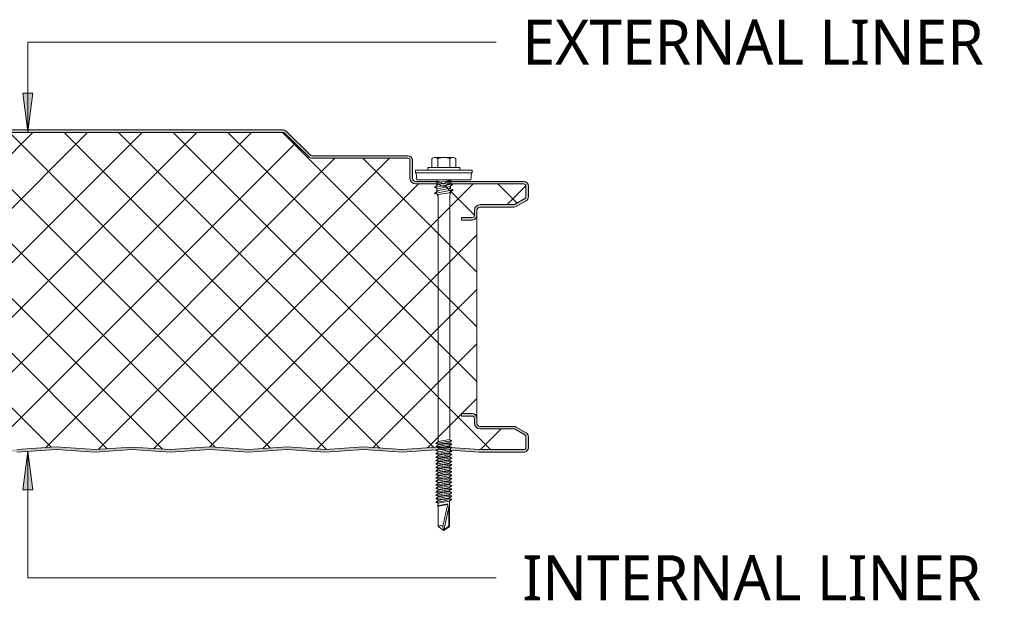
# Model space of a CAD drawing. Header units: millimetres. Extents: x 8144 to 16359, y -3714 to 2748.
# Tile 4 of 10: x 9087 to 9469, y -3692 to -3466. Entities that reach past the tile are written whole.
import ezdxf

# ---------------------------------------------------------------- set-up
doc = ezdxf.new("R2010")
doc.units = ezdxf.units.MM
doc.layers.add('A-DETL-GENF', color=92, linetype='Continuous', lineweight=13)
doc.layers.add('G-ANNO-TEXT', color=231, linetype='Continuous', lineweight=9)
doc.styles.add('Yu Gothic_1', font='Yu Gothic.ttf', dxfattribs={"height": 17.5})

# ---------------------------------------------------------------- blocks, each defined once
blk = doc.blocks.new('HFX 1000 - 3 RIB - SATINLINE - HFX 1000 125mm - 3 RIB - SATINLINE-4460905-ALL PANELS 6')
at = {"layer": 'A-DETL-GENF'}
h = blk.add_hatch(color=256, dxfattribs=at)
h.paths.add_polyline_path([(259.08, -0.04), (274.65, 0.99), (289.57, -0.01), (304.01, 0.96), (318.87, -0.04), (334.37, 0.99), (349.28, -0.01), (364.37, 0.99), (379.14, 0), (394.09, 0.99), (409.35, -0.03), (424.14, 0.96), (439, -0.04), (454.51, 0.99), (469.66, 0.01), (484.69, 0.98), (499.65, 0.03), (514.23, 0.99), (529.14, -0.01), (544.51, 0.97), (559.42, -0.03), (575.07, 0.97), (589.7, -0.01), (604.16, 0.96), (619.08, -0.04), (634.65, 0.99), (649.57, -0.01), (664.15, 0.95), (679, -0.03), (694.65, 0.97), (709.44, 0), (724.65, 0.97), (739.54, 0.03), (754.37, 0.97), (769, -0.01), (784.37, 0.97), (799.28, -0.03), (814.65, 0.99), (829.57, -0.01), (844.01, 0.96), (858.87, -0.04), (874.37, 0.99), (889.28, -0.01), (904.37, 0.99), (919.19, 0), (934.09, 0.99), (949, -0.01), (964.09, 0.99), (979.2, 0), (996.6, 0.05), (997, 0.19), (997.27, 0.34), (997.57, 0.63), (997.82, 1), (997.96, 1.43), (998, 1.8), (998, 5.96), (997.9, 6.52), (997.76, 6.86), (997.48, 7.23), (997, 7.57), (993.22, 9.75), (992.72, 9.94), (992.32, 9.99), (978.89, 10.04), (978.6, 10.16), (978.35, 10.35), (978.16, 10.59), (978.04, 10.88), (978, 11.19), (978, 13.19), (977.94, 13.66), (977.76, 14.09), (977.48, 14.47), (977, 14.79), (976.67, 14.93), (975.92, 14.99), (972, 14.99), (972, 13.99), (976.41, 13.97), (976.77, 13.76), (976.98, 13.4), (977, 13.19), (977, 11.19), (977.08, 10.63), (977.3, 10.09), (977.65, 9.64), (978.1, 9.29), (978.63, 9.07), (979.2, 8.99), (992.54, 8.99), (996.77, 6.52), (996.98, 6.16), (997, 5.96), (996.98, 1.61), (996.8, 1.27), (996.49, 1.05), (996.12, 1), (978.1, 1.05), (964, 2), (948.86, 1), (934, 2), (919.14, 1), (904.28, 2), (889.28, 0.99), (874.28, 2), (858.45, 0.99), (844.01, 1.96), (829.57, 0.99), (814.57, 2), (799, 0.99), (784, 2), (768.86, 1), (754, 2), (739.14, 1), (724.28, 2), (709.14, 1), (694.28, 2), (678.45, 0.99), (663.59, 1.94), (649.57, 0.99), (634.57, 2), (618.87, 0.97), (604.14, 1.96), (589.7, 0.99), (574.7, 2), (559.14, 0.99), (544.14, 2), (529, 1), (514.14, 2), (499.28, 1), (484.42, 2), (469.28, 1), (454.42, 2), (438.94, 0.97), (424.14, 1.96), (409, 0.99), (394, 2), (379.14, 1), (364.28, 2), (349.28, 0.99), (334.28, 2), (318.45, 0.99), (304.01, 1.96), (289.57, 0.99), (274.57, 2), (259.08, 0.96), (244.14, 1.96), (229.7, 0.99), (214.7, 2), (199.14, 0.99), (184.14, 2), (169.14, 0.99), (154.14, 2), (139.28, 1), (124.42, 2), (109.42, 0.99), (94.42, 2), (78.94, 0.97), (64.14, 1.96), (48.97, 1), (34, 2), (19.11, 1), (1.59, 1.02), (1.23, 1.23), (1.03, 1.59), (1, 2), (1, 9.3), (0.93, 9.86), (0.71, 10.4), (0.36, 10.85), (-0.1, 11.2), (-0.63, 11.42), (-1.2, 11.5), (-20.41, 11.52), (-20.77, 11.73), (-20.97, 12.09), (-21, 12.3), (-20.97, 13.4), (-20.77, 13.76), (-20.41, 13.97), (-20.2, 14), (-16, 14), (-16, 15), (-20.41, 14.97), (-20.67, 14.93), (-21.1, 14.75), (-21.47, 14.47), (-21.76, 14.1), (-21.94, 13.66), (-22, 13.2), (-22, 12.3), (-21.9, 11.73), (-21.76, 11.4), (-21.47, 11.02), (-21, 10.7), (-20.67, 10.56), (-20.2, 10.5), (-0.89, 10.45), (-0.6, 10.33), (-0.35, 10.14), (-0.1, 9.75), (-0.04, 9.61), (0, 9.3), (0, 1.8), (0.06, 1.33), (0.24, 0.9), (0.53, 0.52), (1, 0.2), (1.33, 0.06), (1.8, 0), (19.14, 0), (34.37, 0.97), (49.35, -0.03), (64.14, 0.96), (79, -0.04), (94.51, 0.99), (109.42, -0.01), (124.51, 0.99), (139.28, 0), (154.23, 0.99), (169.14, -0.01), (184.51, 0.97), (199.49, -0.02), (215.07, 0.97), (230.02, 0.01), (244.16, 0.96)])
h.paths.add_polyline_path([(972, 90.19), (976.2, 90.19), (976.67, 90.25), (977.1, 90.43), (977.48, 90.72), (977.76, 91.09), (977.94, 91.52), (978, 91.99), (978.04, 94.3), (978.16, 94.59), (978.35, 94.84), (978.63, 95.04), (978.89, 95.15), (979.2, 95.19), (992.72, 95.24), (992.79, 95.25), (993.22, 95.43), (997.1, 97.67), (997.48, 97.96), (997.76, 98.33), (997.94, 98.76), (998, 99.62), (998, 103.39), (997.94, 103.86), (997.76, 104.29), (997.48, 104.66), (997, 104.99), (996.6, 105.14), (996.13, 105.19), (966.68, 105.14), (966.6, 105.13), (966.18, 104.96), (965.23, 104.31), (964.77, 104.31), (964.36, 104.52), (964.2, 104.69), (963.65, 105.03), (963.41, 105.13), (962.95, 105.19), (953.89, 105.23), (953.6, 105.35), (953.35, 105.54), (953.1, 105.94), (953.04, 106.08), (953, 106.39), (952.96, 113.7), (952.94, 113.86), (952.76, 114.29), (952.48, 114.66), (952, 114.99), (951.67, 115.13), (951.1, 115.19), (913.85, 115.23), (913.56, 115.35), (913.07, 115.77), (903.92, 124.68), (903.47, 124.99), (902.99, 125.15), (902.66, 125.19), (702.34, 125.15), (702.2, 125.13), (701.69, 124.89), (701.41, 124.68), (691.73, 115.33), (691.48, 115.23), (691.15, 115.19), (663.85, 115.23), (663.56, 115.35), (663.07, 115.77), (653.56, 124.95), (653.41, 125.01), (652.99, 125.15), (652.66, 125.19), (452.34, 125.15), (452.1, 125.09), (451.77, 124.95), (451.41, 124.68), (441.74, 115.33), (441.48, 115.23), (441.18, 115.19), (413.85, 115.23), (413.56, 115.35), (413.07, 115.77), (403.59, 124.93), (403.36, 125.03), (402.99, 125.15), (402.67, 125.19), (202.34, 125.15), (202.04, 125.06), (201.73, 124.92), (201.41, 124.68), (191.74, 115.33), (191.48, 115.23), (191.18, 115.19), (163.85, 115.23), (163.57, 115.35), (163.07, 115.77), (153.69, 124.85), (153.39, 125.02), (152.99, 125.15), (152.67, 125.19), (-47.66, 125.15), (-47.79, 125.13), (-48.22, 124.96), (-48.7, 124.58), (-55.75, 117.64), (-55.95, 117.11), (-55.98, 116.7), (-55.95, 116.44), (-55.88, 116.19), (-55.7, 115.86), (-55.44, 115.58), (-55.13, 115.37), (-54.54, 115.21), (-53.99, 115.19), (-26.2, 115.14), (-0.56, 107.27), (-0.33, 107.09), (-0.15, 106.84), (-0.04, 106.56), (0, 106.14), (-0.04, 96.08), (-0.16, 95.79), (-0.46, 95.46), (-0.63, 95.34), (-0.89, 95.23), (-1.2, 95.19), (-20.41, 95.16), (-20.67, 95.13), (-21.1, 94.95), (-21.47, 94.66), (-21.8, 94.19), (-21.94, 93.86), (-22, 93.39), (-22, 91.99), (-21.94, 91.52), (-21.76, 91.09), (-21.47, 90.72), (-21.1, 90.43), (-20.67, 90.25), (-20.2, 90.19), (-16, 90.19), (-16, 91.19), (-20.41, 91.22), (-20.77, 91.42), (-20.97, 91.78), (-21, 91.99), (-20.97, 93.6), (-20.77, 93.96), (-20.41, 94.16), (-20.2, 94.19), (-1.2, 94.19), (-0.63, 94.26), (-0.1, 94.48), (0.36, 94.83), (0.71, 95.29), (0.93, 95.82), (1, 96.39), (1, 106.26), (0.93, 106.82), (0.72, 107.33), (0.39, 107.78), (-0.05, 108.13), (-0.56, 108.36), (-26.2, 116.19), (-54.54, 116.21), (-54.82, 116.36), (-54.95, 116.56), (-54.99, 116.86), (-54.88, 117.13), (-54.67, 117.36), (-47.66, 124.19), (152.99, 124.19), (162.62, 114.81), (163.07, 114.47), (163.6, 114.26), (164.16, 114.19), (191.18, 114.19), (191.74, 114.26), (192.26, 114.47), (192.71, 114.81), (202.34, 124.19), (402.99, 124.19), (412.62, 114.81), (413.07, 114.47), (413.59, 114.26), (414.15, 114.19), (441.18, 114.19), (441.74, 114.26), (442.26, 114.47), (442.71, 114.81), (452.34, 124.19), (652.99, 124.19), (662.62, 114.81), (663.07, 114.47), (663.59, 114.26), (664.15, 114.19), (691.17, 114.19), (691.73, 114.26), (692.26, 114.47), (692.71, 114.81), (702.34, 124.19), (902.99, 124.19), (912.62, 114.81), (913.07, 114.47), (913.59, 114.26), (914.15, 114.19), (951.41, 114.16), (951.77, 113.96), (951.98, 113.6), (952, 113.39), (952, 106.39), (952.08, 105.82), (952.3, 105.29), (952.65, 104.83), (953.1, 104.48), (953.63, 104.26), (954.2, 104.19), (963.33, 104.19), (963.65, 103.81), (964.05, 103.52), (964.51, 103.34), (965, 103.28), (965.67, 103.42), (965.95, 103.52), (966.36, 103.81), (966.68, 104.19), (996.41, 104.16), (996.77, 103.96), (996.98, 103.6), (997, 103.39), (996.98, 99.02), (996.77, 98.66), (996.6, 98.54), (992.54, 96.19), (979.2, 96.19), (978.63, 96.11), (978.1, 95.9), (977.65, 95.55), (977.3, 95.09), (977.08, 94.56), (977, 93.99), (976.98, 91.78), (976.77, 91.42), (976.41, 91.22), (976.2, 91.19), (972, 91.19), (972, 90.25)])
h = blk.add_hatch(dxfattribs=at)
h.set_pattern_fill('FP_4', color=256, style=0, pattern_type=2)
h.set_pattern_definition([(45, (-8286.296, 3634.227), (-10.606602, 10.606602), []), (135, (-8286.296, 3634.227), (-10.606602, -10.606602), [])])
h.paths.add_polyline_path([(619.08, 0.96), (634.57, 2), (649.57, 0.99), (664.01, 1.96), (678.87, 0.96), (694.28, 2), (709.28, 0.99), (724.28, 2), (739.14, 1), (754, 2), (769, 0.99), (784, 2), (799.28, 0.97), (814.57, 2), (829.57, 0.99), (844.01, 1.96), (858.87, 0.96), (874.28, 2), (889.28, 0.99), (904.28, 2), (919.14, 1), (934, 2), (949, 0.99), (964, 2), (978.9, 1), (996.49, 1.05), (996.8, 1.27), (996.91, 1.43), (997, 1.8), (997, 5.96), (996.9, 6.36), (996.6, 6.65), (992.54, 8.99), (979.2, 8.99), (978.63, 9.07), (978.1, 9.29), (977.65, 9.64), (977.3, 10.09), (977.08, 10.63), (977, 11.19), (977, 13.19), (976.9, 13.59), (976.6, 13.89), (976.2, 13.99), (972, 13.99), (972, 14.99), (976.2, 14.99), (976.67, 14.93), (977.1, 14.75), (977.48, 14.47), (977.76, 14.09), (977.94, 13.66), (978, 13.19), (978, 91.99), (977.94, 91.52), (977.76, 91.09), (977.48, 90.72), (977.1, 90.43), (976.67, 90.25), (976.2, 90.19), (972, 90.19), (972, 91.19), (976.41, 91.22), (976.77, 91.42), (976.9, 91.59), (977, 91.99), (977, 93.99), (977.08, 94.56), (977.3, 95.09), (977.65, 95.55), (978.1, 95.9), (978.63, 96.11), (979.2, 96.19), (992.54, 96.19), (996.77, 98.66), (996.9, 98.83), (997, 99.23), (997, 103.39), (996.9, 103.79), (996.6, 104.08), (996.2, 104.19), (966.68, 104.19), (966.36, 103.81), (965.95, 103.52), (965.49, 103.34), (965, 103.28), (964.51, 103.34), (964.05, 103.52), (963.65, 103.81), (963.33, 104.19), (954.2, 104.19), (953.63, 104.26), (953.1, 104.48), (952.65, 104.83), (952.3, 105.29), (952.08, 105.82), (952, 106.39), (952, 113.39), (951.9, 113.79), (951.6, 114.08), (951.2, 114.19), (914.15, 114.19), (913.59, 114.26), (913.07, 114.47), (912.62, 114.81), (902.99, 124.19), (702.34, 124.19), (692.71, 114.81), (692.26, 114.47), (691.73, 114.26), (691.17, 114.19), (664.15, 114.19), (663.59, 114.26), (663.07, 114.47), (662.62, 114.81), (652.99, 124.19), (452.34, 124.19), (442.71, 114.81), (442.26, 114.47), (441.74, 114.26), (441.18, 114.19), (414.15, 114.19), (413.59, 114.26), (413.07, 114.47), (412.62, 114.81), (402.99, 124.19), (202.34, 124.19), (192.71, 114.81), (192.26, 114.47), (191.74, 114.26), (191.18, 114.19), (164.16, 114.19), (163.6, 114.26), (163.07, 114.47), (162.62, 114.81), (152.99, 124.19), (-47.66, 124.19), (-54.91, 117.11), (-54.97, 116.98), (-54.95, 116.56), (-54.79, 116.34), (-54.54, 116.21), (-54.4, 116.19), (-26.2, 116.19), (-0.56, 108.36), (-0.05, 108.13), (0.39, 107.78), (0.72, 107.33), (0.93, 106.81), (1, 106.26), (1, 96.39), (0.93, 95.82), (0.71, 95.29), (0.36, 94.83), (-0.1, 94.48), (-0.63, 94.26), (-1.2, 94.19), (-20.41, 94.16), (-20.77, 93.96), (-20.89, 93.79), (-21, 93.39), (-21, 91.99), (-20.89, 91.59), (-20.6, 91.3), (-20.2, 91.19), (-16, 91.19), (-16, 90.19), (-20.2, 90.19), (-20.67, 90.25), (-21.1, 90.43), (-21.47, 90.72), (-21.76, 91.09), (-21.94, 91.52), (-22, 91.99), (-22, 13.2), (-21.94, 13.66), (-21.76, 14.1), (-21.47, 14.47), (-21.1, 14.75), (-20.67, 14.93), (-20.2, 15), (-16, 15), (-16, 14), (-20.41, 13.97), (-20.77, 13.76), (-20.89, 13.6), (-21, 13.2), (-21, 12.3), (-20.89, 11.9), (-20.6, 11.6), (-20.2, 11.5), (-1.2, 11.5), (-0.63, 11.42), (-0.1, 11.2), (0.36, 10.85), (0.71, 10.4), (0.93, 9.86), (1, 9.3), (1, 1.8), (1.11, 1.4), (1.4, 1.1), (1.8, 1), (19.11, 1), (34, 2), (49.35, 0.97), (64.14, 1.96), (79, 0.96), (94.42, 2), (109.42, 0.99), (124.42, 2), (139.28, 1), (154.14, 2), (169.14, 0.99), (184.14, 2), (199.42, 0.97), (214.7, 2), (229.7, 0.99), (244.14, 1.96), (259.08, 0.96), (274.57, 2), (289.57, 0.99), (304.01, 1.96), (318.87, 0.96), (334.28, 2), (349.28, 0.99), (364.28, 2), (379.14, 1), (394, 2), (409.35, 0.97), (424.14, 1.96), (439, 0.96), (454.42, 2), (469.42, 0.99), (484.42, 2), (499.28, 1), (514.14, 2), (529.14, 0.99), (544.14, 2), (559.42, 0.97), (574.7, 2), (589.7, 0.99), (604.14, 1.96)])
for p, q in [((902.99, 124.19), (702.34, 124.19)), ((902.66, 125.19), (702.66, 125.19)), ((912.62, 114.81), (902.99, 124.19)), ((913.31, 115.53), (903.92, 124.68)), ((951.2, 115.19), (914.15, 115.19)), ((951.2, 114.19), (914.15, 114.19)), ((952, 106.39), (952, 113.39)), ((953, 106.39), (953, 113.39)), ((960.52, 113.98), (960.52, 110.65)), ((961.68, 114.51), (968.64, 114.51)), ((962.84, 113.98), (962.84, 110.65)), ((967.48, 113.98), (967.48, 110.65)), ((969.8, 113.98), (969.8, 110.65)), ((976.16, 109.51), (954.16, 109.51)), ((954.16, 109.51), (954.16, 108.51)), ((954.16, 108.51), (976.16, 108.51)), ((954.41, 108.51), (954.63, 105.81)), ((971.41, 110.65), (958.91, 110.65)), ((958.91, 110.65), (958.91, 109.51)), ((971.41, 109.51), (971.41, 110.65)), ((975.69, 105.81), (975.91, 108.51)), ((976.16, 108.51), (976.16, 109.51)), ((962.95, 105.19), (954.2, 105.19)), ((963.33, 104.19), (954.2, 104.19)), ((975.69, 105.81), (954.63, 105.81)), ((961.55, 102.89), (968.77, 104.29)), ((962.91, 104.07), (961.55, 102.89)), ((962.47, 105.81), (962.47, 103.69)), ((967.86, 105.55), (962.47, 104.73)), ((967.86, 104.83), (962.91, 104.07)), ((996.2, 104.19), (966.68, 104.19)), ((996.2, 105.19), (967.05, 105.19)), ((968.77, 104.29), (967.41, 103.11)), ((967.77, 103.43), (967.77, 102.26)), ((967.86, 105.81), (967.86, 104.11)), ((997, 99.23), (997, 103.39)), ((998, 99.23), (998, 103.39)), ((962.91, 102.42), (961.55, 102.89)), ((961.55, 100.52), (968.77, 101.92)), ((962.91, 101.7), (961.55, 100.52)), ((961.55, 100.52), (962.91, 100.05)), ((962.47, 102.57), (962.47, 101.31)), ((962.6, 100.16), (962.92, 99.42)), ((967.41, 103.11), (962.91, 102.42)), ((967.41, 102.38), (962.91, 101.7)), ((962.91, 100.05), (967.41, 100.74)), ((962.92, 99.42), (962.92, 4.42)), ((968.77, 101.92), (967.41, 102.38)), ((967.41, 100.74), (968.77, 101.92)), ((967.42, 99.46), (967.79, 101.07)), ((967.42, 5.25), (967.42, 99.46)), ((979.2, 96.19), (992.54, 96.19)), ((992.54, 96.19), (996.6, 98.54)), ((993.22, 95.43), (997.1, 97.67)), ((977, 91.99), (977, 93.99)), ((978, 91.99), (978, 93.99)), ((978, 13.19), (978, 91.99)), ((979.2, 95.19), (992.32, 95.19)), ((972, 90.19), (972, 91.19)), ((972, 91.19), (976.2, 91.19)), ((976.2, 90.19), (972, 90.19)), ((972, 13.99), (972, 14.99)), ((972, 14.99), (976.2, 14.99)), ((976.2, 13.99), (972, 13.99)), ((977, 11.19), (977, 13.19)), ((978, 11.19), (978, 13.19)), ((992.32, 9.99), (979.2, 9.99)), ((992.54, 8.99), (979.2, 8.99)), ((996.6, 6.65), (992.54, 8.99)), ((997.1, 7.51), (993.22, 9.75)), ((962.01, 3.34), (968.31, 4.56)), ((962.91, 4.12), (962.01, 3.34)), ((962.91, 4.12), (967.41, 4.87)), ((968.31, 4.56), (967.41, 4.87)), ((968.31, 4.56), (967.41, 3.78)), ((997, 1.8), (997, 5.96)), ((998, 1.8), (998, 5.96)), ((799.28, 0.97), (814.57, 2)), ((799.28, -0.03), (814.57, 1)), ((814.57, 2), (829.57, 0.99)), ((814.57, 1), (829.57, -0.01)), ((829.57, 0.99), (844.01, 1.96)), ((829.57, -0.01), (844.01, 0.96)), ((844.01, 1.96), (858.87, 0.96)), ((844.01, 0.96), (858.87, -0.04)), ((858.87, 0.96), (874.28, 2)), ((858.87, -0.04), (874.28, 1)), ((874.28, 2), (889.28, 0.99)), ((874.28, 1), (889.28, -0.01)), ((889.28, 0.99), (904.28, 2)), ((889.28, -0.01), (904.28, 1)), ((904.28, 2), (919.14, 1)), ((904.28, 1), (919.14, 0)), ((919.14, 1), (934, 2)), ((919.14, 0), (934, 1)), ((934, 2), (949, 0.99)), ((934, 1), (949, -0.01)), ((949, 0.99), (964, 2)), ((949, -0.01), (964, 1)), ((962.01, 3.34), (962.91, 3.03)), ((962.01, 1.99), (968.31, 3.21)), ((962.91, 2.77), (962.01, 1.99)), ((962.01, 1.99), (962.91, 1.68)), ((962.01, 0.64), (963.11, 0.86)), ((962.01, 0.64), (962.91, 0.33)), ((962.91, 0.08), (962.01, -0.7)), ((962.4, 0.72), (962.99, 1.18)), ((962.91, 3.03), (967.41, 3.78)), ((967.41, 3.52), (962.91, 2.77)), ((967.41, 2.43), (962.91, 1.68)), ((967.41, 2.18), (962.91, 1.42)), ((962.91, 0.08), (963.76, 0.22)), ((962.92, 0.82), (968.31, 1.87)), ((963.76, 0.22), (967.41, 0.83)), ((964, 2), (978.9, 1)), ((964, 1), (978.86, 0)), ((968.31, 0.52), (964.26, -0.27)), ((968.31, 0.52), (967.18, 0.91)), ((968.31, 1.87), (967.24, 0.8)), ((968.31, 3.21), (967.41, 3.52)), ((968.31, 3.21), (967.41, 2.43)), ((968.31, 1.87), (967.41, 2.18)), ((968.31, 0.52), (967.41, -0.26)), ((978.86, 0), (996.07, 0)), ((978.9, 1), (996.12, 1)), ((964.26, -0.27), (962.01, -0.7)), ((962.01, -0.7), (962.91, -1.01)), ((962.91, -1.27), (962.01, -2.05)), ((962.01, -2.05), (965.4, -1.39)), ((962.01, -2.05), (962.91, -2.36)), ((962.01, -3.4), (966.55, -2.52)), ((962.91, -2.62), (962.01, -3.4)), ((962.01, -3.4), (962.91, -3.71)), ((962.91, -1.01), (964.71, -0.71)), ((964.93, -0.93), (962.91, -1.27)), ((965.88, -1.86), (962.91, -2.36)), ((966.11, -2.08), (962.91, -2.62)), ((962.91, -3.71), (967.06, -3.01)), ((964.93, -3.62), (962.91, -3.96)), ((964.71, -0.71), (967.41, -0.26)), ((967.41, -0.52), (965.25, -0.88)), ((967.41, -3.21), (965.25, -3.57)), ((965.4, -1.39), (968.31, -0.83)), ((965.4, -4.08), (968.31, -3.52)), ((967.41, -1.61), (965.88, -1.86)), ((967.41, -1.86), (966.11, -2.08)), ((966.55, -2.52), (968.31, -2.17)), ((968.31, -2.17), (967.38, -2.96)), ((968.31, -0.83), (967.41, -0.52)), ((968.31, -0.83), (967.41, -1.61)), ((968.31, -2.17), (967.41, -1.86)), ((968.31, -3.52), (967.41, -3.21)), ((968.31, -3.52), (967.41, -4.3)), ((962.91, -3.96), (962.01, -4.74)), ((962.01, -4.74), (965.4, -4.08)), ((962.01, -4.74), (962.91, -5.05)), ((962.91, -5.32), (962.01, -6.1)), ((962.01, -6.1), (965.4, -5.44)), ((962.01, -6.1), (962.91, -6.41)), ((962.91, -6.66), (962.01, -7.44)), ((962.01, -7.44), (965.4, -6.78)), ((962.01, -7.44), (962.91, -7.75)), ((965.88, -4.56), (962.91, -5.05)), ((964.93, -4.98), (962.91, -5.32)), ((965.88, -5.91), (962.91, -6.41)), ((964.93, -6.32), (962.91, -6.66)), ((965.88, -7.25), (962.91, -7.75)), ((967.41, -4.56), (965.25, -4.92)), ((967.41, -5.9), (965.25, -6.26)), ((967.41, -7.25), (965.25, -7.61)), ((965.4, -5.44), (968.31, -4.87)), ((965.4, -6.78), (968.31, -6.21)), ((965.4, -8.12), (968.31, -7.56)), ((967.41, -4.3), (965.88, -4.56)), ((967.41, -5.65), (965.88, -5.91)), ((967.41, -6.99), (965.88, -7.25)), ((968.31, -4.87), (967.41, -4.56)), ((968.31, -4.87), (967.41, -5.65)), ((968.31, -6.21), (967.41, -5.9)), ((968.31, -6.21), (967.41, -6.99)), ((968.31, -7.56), (967.41, -7.25)), ((968.31, -7.56), (967.41, -8.34)), ((962.91, -8), (962.01, -8.78)), ((962.01, -8.78), (965.4, -8.12)), ((962.01, -8.78), (962.91, -9.09)), ((962.91, -9.35), (962.01, -10.13)), ((962.01, -10.13), (965.4, -9.47)), ((962.01, -10.13), (962.91, -10.44)), ((962.91, -10.7), (962.01, -11.48)), ((962.01, -11.48), (965.4, -10.82)), ((964.93, -7.66), (962.91, -8)), ((965.88, -8.6), (962.91, -9.09)), ((964.93, -9.01), (962.91, -9.35)), ((965.88, -9.94), (962.91, -10.44)), ((964.93, -10.36), (962.91, -10.7)), ((965.88, -11.29), (962.91, -11.79)), ((967.41, -8.6), (965.25, -8.96)), ((967.41, -9.94), (965.25, -10.3)), ((967.41, -11.29), (965.25, -11.65)), ((965.4, -9.47), (968.31, -8.91)), ((965.4, -10.82), (968.31, -10.25)), ((967.41, -8.34), (965.88, -8.6)), ((967.41, -9.69), (965.88, -9.94)), ((967.41, -11.04), (965.88, -11.29)), ((968.31, -8.91), (967.41, -8.6)), ((968.31, -8.91), (967.41, -9.69)), ((968.31, -10.25), (967.41, -9.94)), ((968.31, -10.25), (967.41, -11.04)), ((968.31, -11.6), (967.41, -11.29)), ((962.01, -11.48), (962.91, -11.79)), ((962.91, -12.04), (962.01, -12.82)), ((962.01, -12.82), (965.4, -12.17)), ((962.01, -12.82), (962.91, -13.13)), ((962.91, -13.39), (962.01, -14.17)), ((962.01, -14.17), (965.4, -13.51)), ((962.01, -14.17), (962.91, -14.48)), ((962.91, -14.74), (962.01, -15.52)), ((962.01, -15.52), (965.4, -14.86)), ((964.93, -11.7), (962.91, -12.04)), ((965.88, -12.64), (962.91, -13.13)), ((964.93, -13.05), (962.91, -13.39)), ((965.88, -13.98), (962.91, -14.48)), ((964.93, -14.4), (962.91, -14.74)), ((967.41, -12.64), (965.25, -13)), ((967.41, -13.98), (965.25, -14.34)), ((965.4, -12.17), (968.31, -11.6)), ((965.4, -13.51), (968.31, -12.95)), ((965.4, -14.86), (968.31, -14.29)), ((967.41, -12.38), (965.88, -12.64)), ((967.41, -13.73), (965.88, -13.98)), ((967.41, -15.08), (965.88, -15.33)), ((968.31, -11.6), (967.41, -12.38)), ((968.31, -12.95), (967.41, -12.64)), ((968.31, -12.95), (967.41, -13.73)), ((968.31, -14.29), (967.41, -13.98)), ((968.31, -14.29), (967.41, -15.08)), ((962.01, -15.52), (962.91, -15.83)), ((962.91, -16.08), (962.01, -16.86)), ((962.01, -16.86), (965.4, -16.21)), ((962.01, -16.86), (962.91, -17.17)), ((962.91, -17.43), (962.01, -18.21)), ((962.01, -18.21), (965.4, -17.55)), ((962.01, -18.21), (962.91, -18.52)), ((962.91, -18.78), (962.01, -19.56)), ((962.01, -19.56), (965.4, -18.9)), ((965.88, -15.33), (962.91, -15.83)), ((964.93, -15.74), (962.91, -16.08)), ((965.88, -16.68), (962.91, -17.17)), ((964.93, -17.09), (962.91, -17.43)), ((965.88, -18.02), (962.91, -18.52)), ((964.93, -18.44), (962.91, -18.78)), ((967.41, -15.33), (965.25, -15.69)), ((967.41, -16.68), (965.25, -17.04)), ((967.41, -18.02), (965.25, -18.38)), ((965.4, -16.21), (968.31, -15.64)), ((965.4, -17.55), (968.31, -16.99)), ((965.4, -18.9), (968.31, -18.33)), ((967.41, -16.42), (965.88, -16.68)), ((967.41, -17.77), (965.88, -18.02)), ((967.41, -19.12), (965.88, -19.37)), ((968.31, -15.64), (967.41, -15.33)), ((968.31, -15.64), (967.41, -16.42)), ((968.31, -16.99), (967.41, -16.68)), ((968.31, -16.99), (967.41, -17.77)), ((968.31, -18.33), (967.41, -18.02)), ((968.31, -18.33), (967.41, -19.12)), ((967.41, -28.95), (967.41, -19.12)), ((962.01, -19.56), (962.91, -19.87)), ((966.65, -20.14), (962.52, -20.86)), ((962.58, -21.19), (966.59, -20.41)), ((965.88, -19.37), (962.91, -19.87)), ((962.91, -19.87), (962.91, -20.79)), ((962.91, -21.39), (962.91, -28.95)), ((964.82, -28.95), (966.65, -20.14)), ((967.29, -20.27), (965.16, -30.53)), ((967.15, -20.96), (967.15, -28.81)), ((962.91, -28.95), (965.16, -30.53)), ((965.16, -30.53), (964.82, -28.95)), ((965.16, -30.53), (967.41, -28.95)), ((967.15, -28.81), (965.24, -30.15))]:
    blk.add_line(p, q, dxfattribs=at)
for centre, radius, start, end in [((902.66, 123.39), 1.8, 45.7585, 90), ((914.15, 116.39), 2.2, 225.7585, 270), ((914.15, 116.39), 1.2, 225.7585, 270), ((951.2, 113.39), 1.8, 360, 90), ((951.2, 113.39), 0.8, 0, 90), ((951.2, 113.39), 0.8, 360, 30), ((961.68, 112.96), 1.54, 41.3319, 138.6681), ((965.16, 109.11), 5.39, 64.5175, 115.4825), ((968.64, 112.96), 1.54, 41.3319, 138.6681), ((954.2, 106.39), 2.2, 180, 270), ((954.2, 106.39), 1.2, 180, 270), ((962.95, 103.39), 1.8, 46.2896, 90), ((965, 105.28), 2, 213.1529, 326.8471), ((965, 105.28), 1, 216.3442, 323.6558), ((967.05, 103.39), 1.8, 90, 133.7104), ((996.2, 103.39), 1.8, 360, 90), ((996.2, 103.39), 0.8, 0, 90), ((996.2, 103.39), 0.8, 360, 30), ((979.2, 93.99), 2.2, 90, 180), ((996.2, 99.23), 0.8, 300, 360), ((996.2, 99.23), 0.8, 330, 360), ((996.2, 99.23), 1.8, 300, 360), ((976.2, 91.99), 1.8, 270, 360), ((976.2, 91.99), 0.8, 270, 360), ((976.2, 91.99), 0.8, 330, 0), ((979.2, 93.99), 1.2, 90, 180), ((992.32, 96.99), 1.8, 270, 300), ((976.2, 13.19), 1.8, 360, 90), ((976.2, 13.19), 0.8, 360, 90), ((976.2, 13.19), 0.8, 360, 30), ((979.2, 11.19), 2.2, 180, 270), ((979.2, 11.19), 1.2, 180, 270), ((992.32, 8.19), 1.8, 60, 90), ((996.2, 5.96), 0.8, 0, 60), ((996.2, 5.96), 0.8, 0, 30), ((996.2, 5.96), 1.8, 0, 60), ((996.2, 1.8), 1.8, 265.8468, 0), ((996.2, 1.8), 0.8, 263.7686, 0), ((963.86, -29.98), 1.41, 47.2756, 132.7244)]:
    blk.add_arc(centre, radius, start, end, dxfattribs=at)

msp = doc.modelspace()

# ---------------------------------------------------------------- hatches: boundary and pattern name
at = {"layer": 'G-ANNO-TEXT'}
for points in [[(9089.9, -3509.73), (9091.87, -3494.73), (9087.92, -3494.73)], [(9089.9, -3633.89), (9087.92, -3648.89), (9091.87, -3648.89)]]:
    msp.add_hatch(color=7, dxfattribs=at).paths.add_polyline_path(points)

# ---------------------------------------------------------------- linework, layer by layer
at = {"layer": 'G-ANNO-TEXT', "color": 7}
for p, q in [((9089.9, -3474.94), (9271.8, -3474.94)), ((9089.9, -3509.73), (9089.9, -3474.94)), ((9091.87, -3494.73), (9087.92, -3494.73)), ((9087.92, -3494.73), (9089.9, -3509.73)), ((9089.9, -3509.73), (9091.87, -3494.73)), ((9089.9, -3633.89), (9087.92, -3648.89)), ((9091.87, -3648.89), (9089.9, -3633.89)), ((9089.9, -3633.89), (9089.9, -3683.08)), ((9087.92, -3648.89), (9091.87, -3648.89)), ((9089.9, -3683.08), (9271.8, -3683.08))]:
    msp.add_line(p, q, dxfattribs=at)

# ---------------------------------------------------------------- block references
at = {"layer": 'A-DETL-GENF'}
msp.add_blockref('HFX 1000 - 3 RIB - SATINLINE - HFX 1000 125mm - 3 RIB - SATINLINE-4460905-ALL PANELS 6', (8286.3, -3634.23), dxfattribs=at)

# ---------------------------------------------------------------- texts
at = {"layer": 'G-ANNO-TEXT', "color": 7, "char_height": 17.5, "attachment_point": 1, "style": 'Yu Gothic_1', "bg_fill": 3, "box_fill_scale": 1.25, "bg_fill_color": 9, "bg_fill_true_color": 13158600, "bg_fill_transparency": 0}
for s, insert, width in [('EXTERNAL LINER', (9281.96, -3466.19), 232.4894), ('INTERNAL LINER', (9281.96, -3674.33), 226.0759)]:
    msp.add_mtext(s, dxfattribs=dict(at, insert=insert, width=width))

doc.saveas('drawing.dxf')
